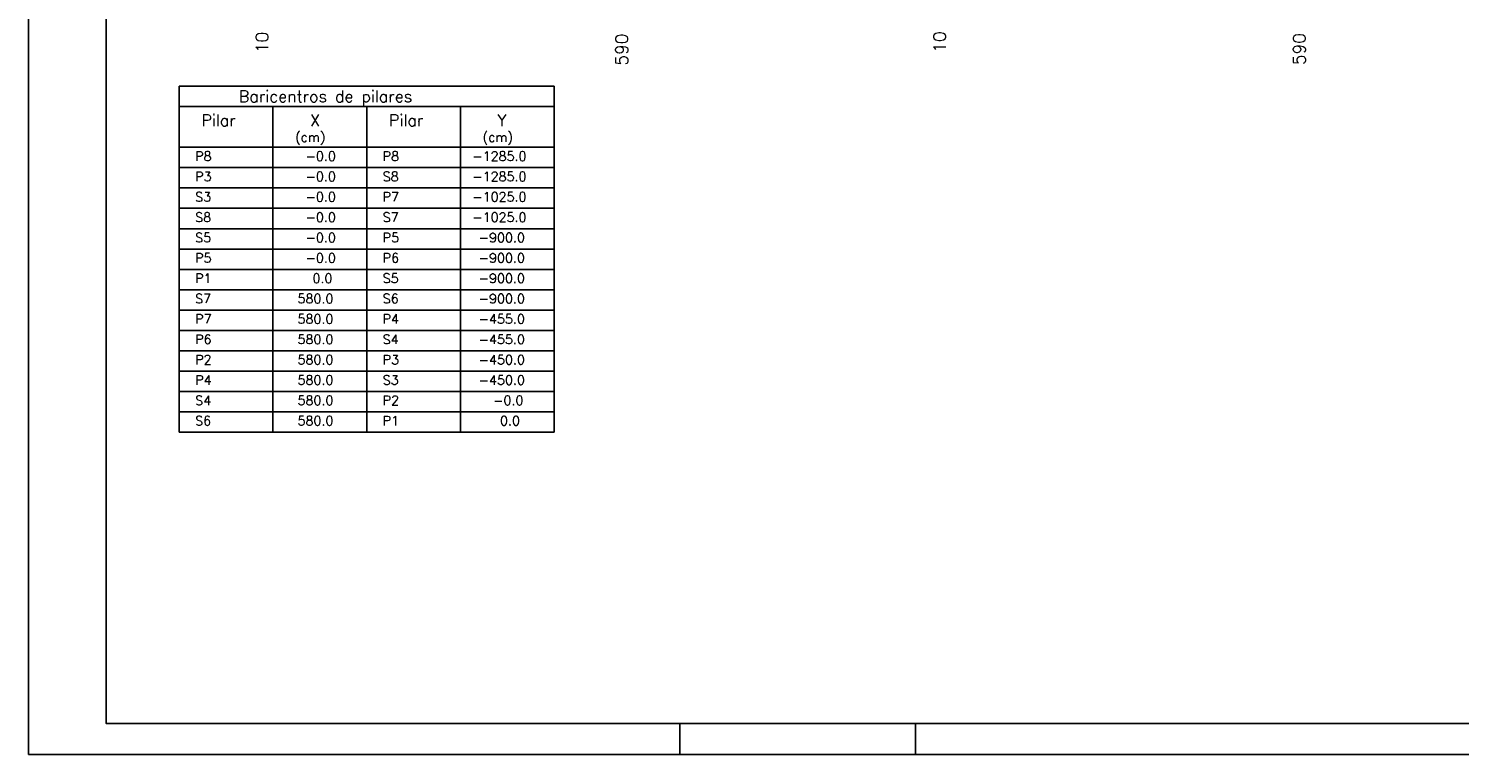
# Model space of a CAD drawing. Extents: x 0 to 84.1, y 0 to 59.4.
# Tile 1 of 6: x 0 to 46.1, y 0 to 23.4. Entities that reach past the tile are written whole.
import ezdxf

# ---------------------------------------------------------------- set-up
doc = ezdxf.new("R2010")
doc.units = 0
doc.header["$MEASUREMENT"] = 0
doc.layers.add('1', color=1, linetype='CONTINUOUS')
doc.layers.add('2', color=2, linetype='CONTINUOUS')
doc.styles.get("Standard").update_dxf_attribs({"font": 'ROMANS.SHX'})

msp = doc.modelspace()

# ---------------------------------------------------------------- linework, layer by layer
at = {"layer": '1', "linetype": 'Continuous'}
for p, q in [((4.855959, 21.542517), (4.855959, 19.573767)), ((4.855959, 21.542517), (16.952457, 21.542517)), ((16.952457, 20.886267), (16.952457, 21.542517)), ((4.855959, 20.886267), (16.952457, 20.886267)), ((7.880083, 19.573767), (7.880083, 20.886267)), ((10.904208, 19.573767), (10.904208, 20.886267)), ((13.928332, 19.573767), (13.928332, 20.886267)), ((16.952457, 19.573767), (16.952457, 20.886267)), ((4.855959, 19.573767), (10.904208, 19.573767)), ((4.855959, 18.917517), (4.855959, 19.573767)), ((4.855959, 19.573767), (4.855959, 18.973767)), ((7.880083, 19.573767), (7.880083, 18.917517)), ((10.904208, 19.573767), (16.952457, 19.573767)), ((10.904208, 19.573767), (10.904208, 18.917517)), ((13.928332, 19.573767), (13.928332, 18.917517)), ((16.952457, 19.573767), (16.952457, 18.917517)), ((4.855959, 18.917517), (16.952457, 18.917517)), ((4.855959, 18.261267), (4.855959, 18.917517)), ((4.855959, 18.917517), (4.855959, 18.317517)), ((7.880083, 18.917517), (7.880083, 18.261267)), ((10.904208, 18.917517), (10.904208, 18.261267)), ((13.928332, 18.917517), (13.928332, 18.261267)), ((16.952457, 18.917517), (16.952457, 18.261267)), ((4.855959, 18.261267), (16.952457, 18.261267)), ((4.855959, 17.605017), (4.855959, 18.261267)), ((4.855959, 18.261267), (4.855959, 17.661267)), ((7.880083, 18.261267), (7.880083, 17.605017)), ((10.904208, 18.261267), (10.904208, 17.605017)), ((13.928332, 18.261267), (13.928332, 17.605017)), ((16.952457, 18.261267), (16.952457, 17.605017)), ((4.855959, 17.605017), (16.952457, 17.605017)), ((4.855959, 16.948767), (4.855959, 17.605017)), ((4.855959, 17.605017), (4.855959, 17.005017)), ((7.880083, 17.605017), (7.880083, 16.948767)), ((10.904208, 17.605017), (10.904208, 16.948767)), ((13.928332, 17.605017), (13.928332, 16.948767)), ((16.952457, 17.605017), (16.952457, 16.948767)), ((4.855959, 16.948767), (16.952457, 16.948767)), ((4.855959, 16.292517), (4.855959, 16.948767)), ((4.855959, 16.948767), (4.855959, 16.348767)), ((7.880083, 16.948767), (7.880083, 16.292517)), ((10.904208, 16.948767), (10.904208, 16.292517)), ((13.928332, 16.948767), (13.928332, 16.292517)), ((16.952457, 16.948767), (16.952457, 16.292517)), ((4.855959, 16.292517), (16.952457, 16.292517)), ((4.855959, 15.636267), (4.855959, 16.292517)), ((4.855959, 16.292517), (4.855959, 15.692517)), ((7.880083, 16.292517), (7.880083, 15.636267)), ((10.904208, 16.292517), (10.904208, 15.636267)), ((13.928332, 16.292517), (13.928332, 15.636267)), ((16.952457, 16.292517), (16.952457, 15.636267)), ((4.855959, 15.636267), (16.952457, 15.636267)), ((4.855959, 14.980017), (4.855959, 15.636267)), ((4.855959, 15.636267), (4.855959, 15.036267)), ((7.880083, 15.636267), (7.880083, 14.980017)), ((10.904208, 15.636267), (10.904208, 14.980017)), ((13.928332, 15.636267), (13.928332, 14.980017)), ((16.952457, 15.636267), (16.952457, 14.980017)), ((4.855959, 14.980017), (16.952457, 14.980017)), ((4.855959, 14.323767), (4.855959, 14.980017)), ((4.855959, 14.980017), (4.855959, 14.380017)), ((7.880083, 14.980017), (7.880083, 14.323767)), ((10.904208, 14.980017), (10.904208, 14.323767)), ((13.928332, 14.980017), (13.928332, 14.323767)), ((16.952457, 14.980017), (16.952457, 14.323767)), ((4.855959, 14.323767), (16.952457, 14.323767)), ((4.855959, 13.667517), (4.855959, 14.323767)), ((4.855959, 14.323767), (4.855959, 13.723767)), ((7.880083, 14.323767), (7.880083, 13.667517)), ((10.904208, 14.323767), (10.904208, 13.667517)), ((13.928332, 14.323767), (13.928332, 13.667517)), ((16.952457, 14.323767), (16.952457, 13.667517)), ((4.855959, 13.667517), (16.952457, 13.667517)), ((4.855959, 13.011267), (4.855959, 13.667517)), ((4.855959, 13.667517), (4.855959, 13.067517)), ((7.880083, 13.667517), (7.880083, 13.011267)), ((10.904208, 13.667517), (10.904208, 13.011267)), ((13.928332, 13.667517), (13.928332, 13.011267)), ((16.952457, 13.667517), (16.952457, 13.011267)), ((4.855959, 13.011267), (16.952457, 13.011267)), ((4.855959, 12.355017), (4.855959, 13.011267)), ((4.855959, 13.011267), (4.855959, 12.411267)), ((7.880083, 13.011267), (7.880083, 12.355017)), ((10.904208, 13.011267), (10.904208, 12.355017)), ((13.928332, 13.011267), (13.928332, 12.355017)), ((16.952457, 13.011267), (16.952457, 12.355017)), ((4.855959, 12.355017), (16.952457, 12.355017)), ((4.855959, 11.698767), (4.855959, 12.355017)), ((4.855959, 12.355017), (4.855959, 11.755017)), ((7.880083, 12.355017), (7.880083, 11.698767)), ((10.904208, 12.355017), (10.904208, 11.698767)), ((13.928332, 12.355017), (13.928332, 11.698767)), ((16.952457, 12.355017), (16.952457, 11.698767)), ((4.855959, 11.698767), (16.952457, 11.698767)), ((4.855959, 11.042517), (4.855959, 11.698767)), ((4.855959, 11.698767), (4.855959, 11.098767)), ((7.880083, 11.698767), (7.880083, 11.042517)), ((10.904208, 11.698767), (10.904208, 11.042517)), ((13.928332, 11.698767), (13.928332, 11.042517)), ((16.952457, 11.698767), (16.952457, 11.042517)), ((4.855959, 11.042517), (16.952457, 11.042517)), ((4.855959, 10.386267), (4.855959, 11.042517)), ((4.855959, 11.042517), (4.855959, 10.442517)), ((7.880083, 11.042517), (7.880083, 10.386267)), ((10.904208, 11.042517), (10.904208, 10.386267)), ((13.928332, 11.042517), (13.928332, 10.386267)), ((16.952457, 11.042517), (16.952457, 10.386267)), ((4.855959, 10.386267), (16.952457, 10.386267))]:
    msp.add_line(p, q, dxfattribs=at)
at = {"layer": '2', "linetype": 'Continuous'}
for p, q in [((0, 59.400002), (0, 0)), ((21, 1), (21, 0)), ((28.600006, 0), (28.600006, 1)), ((0, 0), (84.100006, 0))]:
    msp.add_line(p, q, dxfattribs=at)
msp.add_lwpolyline([(83.100006, 1), (2.5, 1), (2.5, 58.400002), (83.100006, 58.400002), (83.100006, 1)], dxfattribs=at)

# ---------------------------------------------------------------- texts
at = {"layer": '1', "linetype": 'Continuous'}
for s, p in [('10', (7.73105, 22.609634)), ('590', (19.33105, 22.209634)), ('10', (29.58483, 22.624194)), ('590', (41.18483, 22.224194))]:
    msp.add_text(s, height=0.4, rotation=90, dxfattribs=at).set_placement(p)
for s, height, p in [('Baricentros de pilares', 0.375, (6.779208, 21.026892)), ('Pilar', 0.375, (5.571845, 20.253651)), ('X', 0.375, (9.072332, 20.253651)), ('Pilar', 0.375, (11.620093, 20.253651)), ('Y', 0.375, (15.120581, 20.253651)), ('(cm)', 0.3, (8.594097, 19.749303)), ('(cm)', 0.3, (14.642346, 19.749303)), ('P8', 0.3, (5.372684, 19.137344)), ('   -0.0', 0.3, (8.261413, 19.137344)), ('P8', 0.3, (11.420932, 19.137344)), ('-1285.0', 0.3, (14.309662, 19.137344)), ('P3', 0.3, (5.372684, 18.481094)), ('   -0.0', 0.3, (8.261413, 18.481094)), ('S8', 0.3, (11.420932, 18.481094)), ('-1285.0', 0.3, (14.309662, 18.481094)), ('S3', 0.3, (5.372684, 17.824844)), ('   -0.0', 0.3, (8.261413, 17.824844)), ('P7', 0.3, (11.420932, 17.824844)), ('-1025.0', 0.3, (14.309662, 17.824844)), ('S8', 0.3, (5.372684, 17.168594)), ('   -0.0', 0.3, (8.261413, 17.168594)), ('S7', 0.3, (11.420932, 17.168594)), ('-1025.0', 0.3, (14.309662, 17.168594)), ('S5', 0.3, (5.372684, 16.512344)), ('   -0.0', 0.3, (8.261413, 16.512344)), ('P5', 0.3, (11.420932, 16.512344)), (' -900.0', 0.3, (14.309662, 16.512344)), ('P5', 0.3, (5.372684, 15.856094)), ('   -0.0', 0.3, (8.261413, 15.856094)), ('P6', 0.3, (11.420932, 15.856094)), (' -900.0', 0.3, (14.309662, 15.856094)), ('P1', 0.3, (5.372684, 15.199844)), ('    0.0', 0.3, (8.261413, 15.199844)), ('S5', 0.3, (11.420932, 15.199844)), (' -900.0', 0.3, (14.309662, 15.199844)), ('S7', 0.3, (5.372684, 14.543594)), ('  580.0', 0.3, (8.261413, 14.543594)), ('S6', 0.3, (11.420932, 14.543594)), (' -900.0', 0.3, (14.309662, 14.543594)), ('P7', 0.3, (5.372684, 13.887344)), ('  580.0', 0.3, (8.261413, 13.887344)), ('P4', 0.3, (11.420932, 13.887344)), (' -455.0', 0.3, (14.309662, 13.887344)), ('P6', 0.3, (5.372684, 13.231094)), ('  580.0', 0.3, (8.261413, 13.231094)), ('S4', 0.3, (11.420932, 13.231094)), (' -455.0', 0.3, (14.309662, 13.231094)), ('P2', 0.3, (5.372684, 12.574844)), ('  580.0', 0.3, (8.261413, 12.574844)), ('P3', 0.3, (11.420932, 12.574844)), (' -450.0', 0.3, (14.309662, 12.574844)), ('P4', 0.3, (5.372684, 11.918594)), ('  580.0', 0.3, (8.261413, 11.918594)), ('S3', 0.3, (11.420932, 11.918594)), (' -450.0', 0.3, (14.309662, 11.918594)), ('S4', 0.3, (5.372684, 11.262344)), ('  580.0', 0.3, (8.261413, 11.262344)), ('P2', 0.3, (11.420932, 11.262344)), ('   -0.0', 0.3, (14.309662, 11.262344)), ('S6', 0.3, (5.372684, 10.606094)), ('  580.0', 0.3, (8.261413, 10.606094)), ('P1', 0.3, (11.420932, 10.606094)), ('    0.0', 0.3, (14.309662, 10.606094))]:
    msp.add_text(s, height=height, dxfattribs=at).set_placement(p)

doc.saveas('drawing.dxf')
